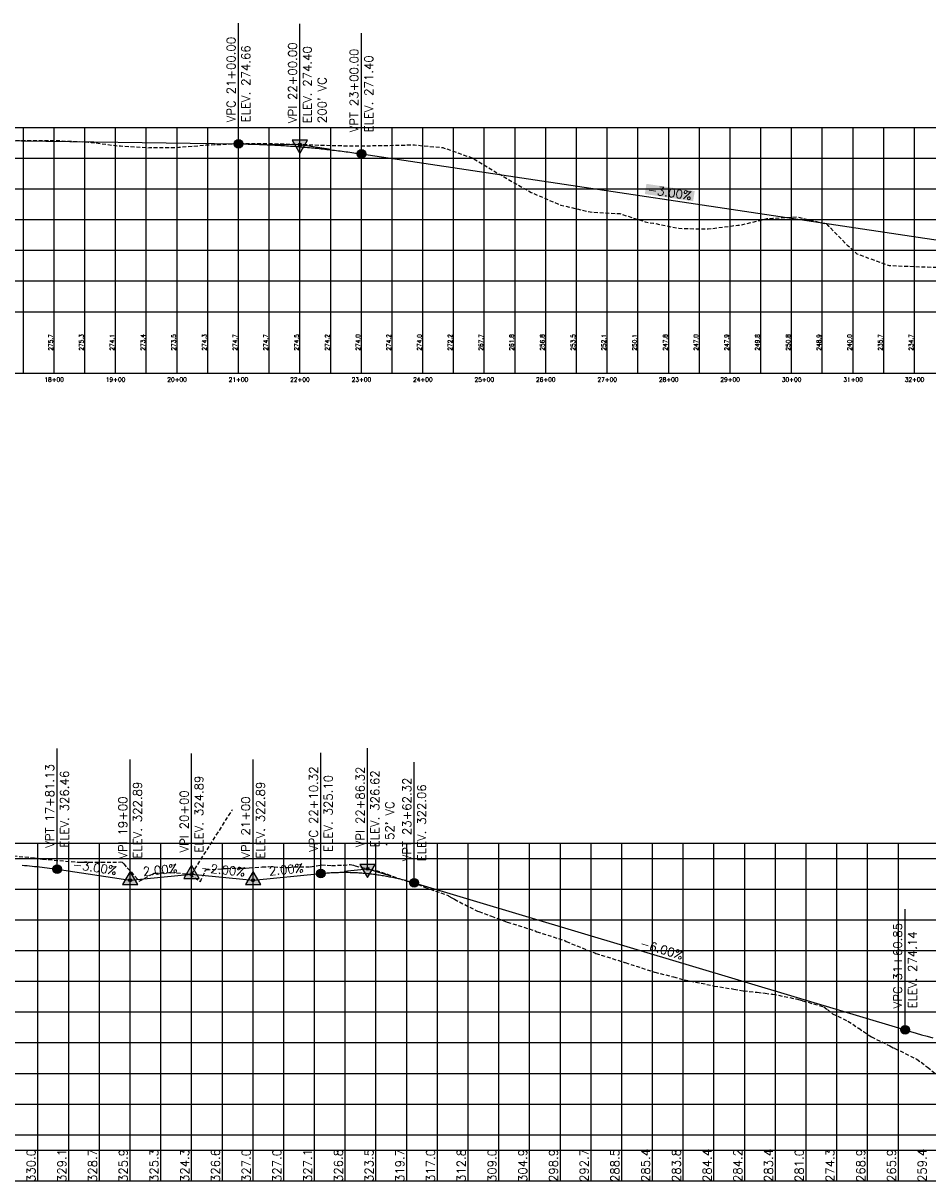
# Model space of a CAD drawing. Extents: x 114466 to 237039, y 16086 to 93345.
# Tile 75 of 81: x 222840 to 224312, y 42394 to 44279. Entities that reach past the tile are written whole.
import ezdxf
from ezdxf.enums import TextEntityAlignment as Align

# ---------------------------------------------------------------- set-up
doc = ezdxf.new("R2010")
doc.units = 0
doc.header["$LTSCALE"] = 50
doc.header["$MEASUREMENT"] = 0
doc.linetypes.add('CUT', pattern=[0.3, 0.2, -0.1])
doc.linetypes.add('HIDDEN_050%', pattern=[0.1875, 0.125, -0.0625])
doc.layers.get('0').update_dxf_attribs({"color": 1})
doc.layers.add('_CAB-PROF-TXT', color=31, linetype='HIDDEN_050%', plot=False)
for name, color, linetype in [('pleslc-5lane', 24, 'CUT'), ('ROBLOOP1-PBASE', 101, 'Continuous'), ('ROBLOOP1-PEGC', 1, 'HIDDEN_050%'), ('ROBLOOP1-PEGCT', 101, 'Continuous'), ('ROBLOOP1-PFGC', 4, 'Continuous'), ('ROBLOOP1-PFGCT', 3, 'Continuous'), ('ROBLOOP1-PFGCT-B', 3, 'Continuous'), ('ROBLOOP1-PGRID', 251, 'Continuous'), ('ROBLOOP1-PVGRID', 7, 'Continuous'), ('SCOUTLK-PBASE', 101, 'Continuous'), ('SCOUTLK-PEGC', 1, 'HIDDEN_050%'), ('SCOUTLK-PEGCT', 101, 'Continuous'), ('SCOUTLK-PFGC', 4, 'Continuous'), ('SCOUTLK-PFGCT', 3, 'Continuous'), ('SCOUTLK-PFGCT-B', 3, 'Continuous'), ('SCOUTLK-PGRID', 251, 'Continuous'), ('SCOUTLK-PVGRID', 7, 'Continuous')]:
    doc.layers.add(name, color=color, linetype=linetype)
doc.styles.add('L140', font='ROMANSM.shx', dxfattribs={"height": 14})

# ---------------------------------------------------------------- blocks, each defined once
blk = doc.blocks.new('crv_tri')
for points in [[(0.125, -0.072), (0, 0.144), (-0.125, -0.072)], [(-0.125, -0.072), (0.125, -0.072), (0, 0.144)]]:
    blk.add_hatch(color=155).paths.add_polyline_path(points)
for p, q in [((0, 0.144), (-0.125, -0.072)), ((0.125, -0.072), (0, 0.144)), ((-0.125, -0.072), (0.125, -0.072))]:
    blk.add_line(p, q)
at = {"flags": 128}
for points in [[(0, 0.144), (-0.125, -0.072), (0.125, -0.072)], [(-0.125, -0.072), (0.125, -0.072), (0, 0.144)]]:
    blk.add_lwpolyline(points, close=True, dxfattribs=at)
blk.add_circle((0, 0), 0.025)
blk.add_circle((0, 0), 0.025)
blk.add_circle((0, 0), 0.025)
blk = doc.blocks.new('CRV_CIR')
at = {"color": 155, "const_width": 0.063, "flags": 128}
blk.add_lwpolyline([(-0.0315, 0, 1), (0.0315, 0, 1)], format="xyb", close=True, dxfattribs=at)
for radius in [0.07, 0.0187]:
    blk.add_circle((0, 0), radius)

msp = doc.modelspace()

# ---------------------------------------------------------------- linework, layer by layer
at = {"layer": '_CAB-PROF-TXT'}
msp.add_line((223114.0969, 42893.39513), (223180.86702, 42998.6207), dxfattribs=at)
at = {"layer": 'pleslc-5lane'}
msp.add_line((221314.3069, 43709.0692), (231762.22842, 43709.0692), dxfattribs=at)
at = {"layer": 'ROBLOOP1-PBASE'}
for p, q in [((221314.3069, 42443.94513), (225669.92418, 42443.94513)), ((222864.0969, 42393.94513), (222864.0969, 42443.94513)), ((222914.0969, 42393.94513), (222914.0969, 42443.94513)), ((222964.0969, 42393.94513), (222964.0969, 42443.94513)), ((223014.0969, 42393.94513), (223014.0969, 42443.94513)), ((223064.0969, 42393.94513), (223064.0969, 42443.94513)), ((223114.0969, 42393.94513), (223114.0969, 42443.94513)), ((223164.0969, 42393.94513), (223164.0969, 42443.94513)), ((223214.0969, 42393.94513), (223214.0969, 42443.94513)), ((223264.0969, 42393.94513), (223264.0969, 42443.94513)), ((223314.0969, 42393.94513), (223314.0969, 42443.94513)), ((223364.0969, 42393.94513), (223364.0969, 42443.94513)), ((223414.0969, 42393.94513), (223414.0969, 42443.94513)), ((223464.0969, 42393.94513), (223464.0969, 42443.94513)), ((223514.0969, 42393.94513), (223514.0969, 42443.94513)), ((223564.0969, 42393.94513), (223564.0969, 42443.94513)), ((223614.0969, 42393.94513), (223614.0969, 42443.94513)), ((223664.0969, 42393.94513), (223664.0969, 42443.94513)), ((223714.0969, 42393.94513), (223714.0969, 42443.94513)), ((223764.0969, 42393.94513), (223764.0969, 42443.94513)), ((223814.0969, 42393.94513), (223814.0969, 42443.94513)), ((223864.0969, 42393.94513), (223864.0969, 42443.94513)), ((223914.0969, 42393.94513), (223914.0969, 42443.94513)), ((223964.0969, 42393.94513), (223964.0969, 42443.94513)), ((224014.0969, 42393.94513), (224014.0969, 42443.94513)), ((224064.0969, 42393.94513), (224064.0969, 42443.94513)), ((224114.0969, 42393.94513), (224114.0969, 42443.94513)), ((224164.0969, 42393.94513), (224164.0969, 42443.94513)), ((224214.0969, 42393.94513), (224214.0969, 42443.94513)), ((224264.0969, 42393.94513), (224264.0969, 42443.94513)), ((221314.3069, 42393.94513), (225669.92418, 42393.94513))]:
    msp.add_line(p, q, dxfattribs=at)
at = {"layer": 'ROBLOOP1-PEGC'}
msp.add_lwpolyline([(222805.42519, 42924.478), (222858.59186, 42919.99618), (222871.51491, 42917.71889), (222928.4332, 42913.05424), (222933.14548, 42912.64613), (222937.60462, 42913.06557), (222967.10204, 42912.5999), (222998.27455, 42913.09466), (223001.05853, 42912.88432), (223003.27868, 42910.53183), (223003.69296, 42910.06717), (223009.28108, 42903.79967), (223028.90235, 42881.86042), (223046.75694, 42891.57577), (223047.67712, 42892.07647), (223050.52725, 42893.49001), (223053.38287, 42894.65069), (223053.8104, 42894.79363), (223076.78348, 42895.88347), (223080.32035, 42896.04269), (223104.15009, 42893.98424), (223107.45982, 42893.68951), (223110.79602, 42892.64738), (223111.24882, 42892.49975), (223126.20601, 42882.62051), (223128.40263, 42881.25259), (223135.87102, 42897.84772), (223136.68924, 42899.66583), (223136.88463, 42900.08563), (223137.95578, 42900.19736), (223170.84118, 42902.70697), (223201.96074, 42903.29475), (223207.79567, 42903.43012), (223228.97191, 42904.95688), (223238.77696, 42905.70173), (223266.47796, 42903.95631), (223272.81149, 42904.26969), (223273.00599, 42904.29188), (223273.02113, 42904.29188), (223281.03431, 42905.33783), (223307.22872, 42905.26484), (223317.0552, 42906.76266), (223317.07034, 42906.76266), (223325.49358, 42908.29757), (223342.12721, 42907.28675), (223361.10442, 42908.1922), (223361.11956, 42908.1922), (223372.24842, 42908.87177), (223377.67652, 42907.72264), (223380.23152, 42906.91155), (223405.15364, 42900.88135), (223405.16878, 42900.88135), (223414.09456, 42899.3762), (223432.25657, 42893.53479), (223449.20285, 42886.91507), (223449.21799, 42886.91507), (223451.67566, 42886.15123), (223482.39846, 42876.70816), (223490.95067, 42873.08738), (223493.25207, 42872.08344), (223493.26721, 42872.08344), (223531.30974, 42858.55529), (223532.47212, 42857.63278), (223537.30128, 42854.72496), (223537.31642, 42854.72496), (223541.77358, 42852.33313), (223576.84293, 42834.26854), (223579.53559, 42833.30158), (223581.3505, 42832.56615), (223581.36564, 42832.56615), (223601.80564, 42824.74891), (223601.80715, 42824.74891), (223624.57546, 42816.21365), (223627.56416, 42815.22688), (223673.11174, 42801.13231), (223675.57003, 42799.64632), (223721.64893, 42785.1203), (223723.57689, 42783.56438), (223770.18519, 42764.97385), (223771.58276, 42764.26423), (223818.72241, 42749.58408), (223819.58962, 42749.26604), (223867.25965, 42733.89876), (223867.59649, 42733.81821), (223898.08543, 42725.96824), (223915.60235, 42721.40985), (223915.79588, 42721.38396), (223963.60922, 42711.53961), (223964.33312, 42711.18314), (223996.6248, 42706.1731), (224011.62029, 42703.45068), (224012.25176, 42703.38173), (224034.39293, 42700.90258), (224047.32983, 42699.54907), (224047.34298, 42699.54907), (224058.18365, 42698.06555), (224059.72327, 42697.94564), (224098.04801, 42690.09906), (224098.06116, 42690.09906), (224101.56876, 42689.28852), (224108.13545, 42687.19513), (224142.6712, 42677.45091), (224148.76619, 42672.76397), (224148.77933, 42672.76397), (224157.14681, 42665.8719), (224182.09797, 42654.05111), (224199.48436, 42642.53422), (224199.49751, 42642.53422), (224207.08823, 42637.00452), (224220.35403, 42628.41889), (224250.20254, 42613.60509), (224250.21569, 42613.60509), (224256.11615, 42610.32891), (224257.65458, 42609.84048), (224258.34696, 42609.53054), (224293.95751, 42592.07807), (224300.92071, 42586.92767), (224300.93386, 42586.92767), (224311.40558, 42578.93994), (224329.50848, 42564.67164)], dxfattribs=at)
at = {"layer": 'ROBLOOP1-PFGC'}
for p, q in [((222895.22568, 42901.22581), (223014.0969, 42883.39513)), ((223014.0969, 42883.39513), (223114.0969, 42893.39513)), ((223114.0969, 42893.39513), (223214.0969, 42883.39513)), ((223214.0969, 42883.39513), (223324.41787, 42894.42723)), ((223476.41787, 42879.22723), (224274.94434, 42639.66929))]:
    msp.add_line(p, q, dxfattribs=at)
for points in [[(222838.35068, 42907.97984), (222842.41318, 42907.61528), (222846.47568, 42907.2326), (222850.53818, 42906.83177), (222854.60068, 42906.41281), (222858.66318, 42905.97572), (222862.72568, 42905.52049), (222866.78818, 42905.04713), (222870.85068, 42904.55563), (222874.91318, 42904.046), (222878.97568, 42903.51823), (222883.03818, 42902.97233), (222887.10068, 42902.40829), (222891.16318, 42901.82612), (222895.22568, 42901.22581)], [(223324.41787, 42894.42723), (223326.79287, 42894.6573), (223329.16787, 42894.87254), (223331.54287, 42895.07293), (223333.91787, 42895.25848), (223336.29287, 42895.42918), (223338.66787, 42895.58504), (223341.04287, 42895.72605), (223343.41787, 42895.85223), (223345.79287, 42895.96355), (223348.16787, 42896.06004), (223350.54287, 42896.14168), (223352.91787, 42896.20848), (223355.29287, 42896.26043), (223357.66787, 42896.29754), (223360.04287, 42896.3198), (223362.41787, 42896.32723), (223364.79287, 42896.3198), (223367.16787, 42896.29754), (223369.54287, 42896.26043), (223371.91787, 42896.20848), (223374.29287, 42896.14168), (223376.66787, 42896.06004), (223379.04287, 42895.96355), (223381.41787, 42895.85223), (223383.79287, 42895.72605), (223386.16787, 42895.58504), (223388.54287, 42895.42918), (223390.91787, 42895.25848), (223393.29287, 42895.07293), (223395.66787, 42894.87254), (223398.04287, 42894.6573), (223400.41787, 42894.42723), (223402.79287, 42894.1823), (223405.16787, 42893.92254), (223407.54287, 42893.64793), (223409.91787, 42893.35848), (223412.29287, 42893.05418), (223414.66787, 42892.73504), (223417.04287, 42892.40105), (223419.41787, 42892.05223), (223421.79287, 42891.68855), (223424.16787, 42891.31004), (223426.54287, 42890.91668), (223428.91787, 42890.50848), (223431.29287, 42890.08543), (223433.66787, 42889.64754), (223436.04287, 42889.1948), (223438.41787, 42888.72723), (223440.79287, 42888.2448), (223443.16787, 42887.74754), (223445.54287, 42887.23543), (223447.91787, 42886.70848), (223450.29287, 42886.16668), (223452.66787, 42885.61004), (223455.04287, 42885.03855), (223457.41787, 42884.45223), (223459.79287, 42883.85105), (223462.16787, 42883.23504), (223464.54287, 42882.60418), (223466.91787, 42881.95848), (223469.29287, 42881.29793), (223471.66787, 42880.62254), (223474.04287, 42879.9323), (223476.41787, 42879.22723)], [(224274.94434, 42639.66929), (224283.94434, 42637.00093), (224292.94434, 42634.39585), (224301.94434, 42631.85405), (224310.94434, 42629.37554), (224319.94434, 42626.9603)]]:
    msp.add_lwpolyline(points, dxfattribs=at)
at = {"layer": 'ROBLOOP1-PFGCT'}
for p, q in [((222895.22568, 42901.22581), (222895.22568, 43097.72581)), ((223114.0969, 42893.39513), (223114.0969, 43089.89513)), ((223324.41787, 42894.42722), (223324.41787, 43090.92722)), ((223400.41787, 42902.02722), (223400.41787, 43098.52722)), ((223014.0969, 42883.39513), (223014.0969, 43079.89513)), ((223214.0969, 42883.39513), (223214.0969, 43079.89513)), ((223476.41787, 42879.22722), (223476.41787, 43075.72722)), ((224274.94434, 42639.66928), (224274.94434, 42836.16928))]:
    msp.add_line(p, q, dxfattribs=at)
at = {"layer": 'ROBLOOP1-PFGCT-B'}
for p, q in [((223362.41787, 42898.22723), (223400.41787, 42902.02723)), ((223400.41787, 42902.02723), (223438.41787, 42890.62723))]:
    msp.add_line(p, q, dxfattribs=at)
at = {"layer": 'ROBLOOP1-PGRID'}
for p, q in [((221314.3069, 42943.94513), (225669.92418, 42943.94513)), ((222864.0969, 42443.94513), (222864.0969, 42943.94513)), ((222914.0969, 42443.94513), (222914.0969, 42943.94513)), ((222964.0969, 42443.94513), (222964.0969, 42943.94513)), ((223014.0969, 42443.94513), (223014.0969, 42943.94513)), ((223064.0969, 42443.94513), (223064.0969, 42943.94513)), ((223114.0969, 42443.94513), (223114.0969, 42943.94513)), ((223164.0969, 42443.94513), (223164.0969, 42943.94513)), ((223214.0969, 42443.94513), (223214.0969, 42943.94513)), ((223264.0969, 42443.94513), (223264.0969, 42943.94513)), ((223314.0969, 42443.94513), (223314.0969, 42943.94513)), ((223364.0969, 42443.94513), (223364.0969, 42943.94513)), ((223414.0969, 42443.94513), (223414.0969, 42943.94513)), ((223464.0969, 42443.94513), (223464.0969, 42943.94513)), ((223514.0969, 42443.94513), (223514.0969, 42943.94513)), ((223564.0969, 42443.94513), (223564.0969, 42943.94513)), ((223614.0969, 42443.94513), (223614.0969, 42943.94513)), ((223664.0969, 42443.94513), (223664.0969, 42943.94513)), ((223714.0969, 42443.94513), (223714.0969, 42943.94513)), ((223764.0969, 42443.94513), (223764.0969, 42943.94513)), ((223814.0969, 42443.94513), (223814.0969, 42943.94513)), ((223864.0969, 42443.94513), (223864.0969, 42943.94513)), ((223914.0969, 42443.94513), (223914.0969, 42943.94513)), ((223964.0969, 42443.94513), (223964.0969, 42943.94513)), ((224014.0969, 42443.94513), (224014.0969, 42943.94513)), ((224064.0969, 42443.94513), (224064.0969, 42943.94513)), ((224114.0969, 42443.94513), (224114.0969, 42943.94513)), ((224164.0969, 42443.94513), (224164.0969, 42943.94513)), ((224214.0969, 42443.94513), (224214.0969, 42943.94513)), ((224264.0969, 42443.94513), (224264.0969, 42943.94513)), ((221314.3069, 42918.94513), (225669.92418, 42918.94513)), ((221314.3069, 42868.94513), (225669.92418, 42868.94513)), ((221314.3069, 42818.94513), (225669.92418, 42818.94513)), ((221314.3069, 42768.94513), (225669.92418, 42768.94513)), ((221314.3069, 42718.94513), (225669.92418, 42718.94513)), ((221314.3069, 42668.94513), (225669.92418, 42668.94513)), ((221314.3069, 42618.94513), (225669.92418, 42618.94513)), ((221314.3069, 42568.94513), (225669.92418, 42568.94513)), ((221314.3069, 42518.94513), (225669.92418, 42518.94513)), ((221314.3069, 42468.94513), (225669.92418, 42468.94513))]:
    msp.add_line(p, q, dxfattribs=at)
at = {"layer": 'ROBLOOP1-PVGRID'}
for p, q in [((222864.0969, 42443.94513), (222864.0969, 42919.02609)), ((222914.0969, 42443.94513), (222914.0969, 42914.22915)), ((222964.0969, 42443.94513), (222964.0969, 42912.64734)), ((223164.0969, 42443.94513), (223164.0969, 42902.19229)), ((223214.0969, 42443.94513), (223214.0969, 42903.88442)), ((223264.0969, 42443.94513), (223264.0969, 42903.95926)), ((223314.0969, 42443.94513), (223314.0969, 42904.24652)), ((223364.0969, 42443.94513), (223364.0969, 42903.06132)), ((223014.0969, 42443.94513), (223014.0969, 42898.41493)), ((223064.0969, 42443.94513), (223064.0969, 42895.28162)), ((223114.0969, 42443.94513), (223114.0969, 42890.6186)), ((223414.0969, 42443.94513), (223414.0969, 42886.37673)), ((223464.0969, 42443.94513), (223464.0969, 42867.42871)), ((223514.0969, 42443.94513), (223514.0969, 42853.94108)), ((223564.0969, 42443.94513), (223564.0969, 42833.06472)), ((223614.0969, 42443.94513), (223614.0969, 42813.88811)), ((223664.0969, 42443.94513), (223664.0969, 42793.61581)), ((223714.0969, 42443.94513), (223714.0969, 42763.66583)), ((223764.0969, 42443.94513), (223764.0969, 42732.47735)), ((223814.0969, 42443.94513), (223814.0969, 42711.67474)), ((223864.0969, 42443.94513), (223864.0969, 42696.11513)), ((223914.0969, 42443.94513), (223914.0969, 42687.94927)), ((223964.0969, 42443.94513), (223964.0969, 42690.87118)), ((224014.0969, 42443.94513), (224014.0969, 42689.93587)), ((224064.0969, 42443.94513), (224064.0969, 42685.86499)), ((224114.0969, 42443.94513), (224114.0969, 42674.1889)), ((224164.0969, 42443.94513), (224164.0969, 42640.48245)), ((224214.0969, 42443.94513), (224214.0969, 42613.47099)), ((224264.0969, 42443.94513), (224264.0969, 42598.58635))]:
    msp.add_line(p, q, dxfattribs=at)
at = {"layer": 'SCOUTLK-PBASE'}
for p, q in [((221314.3069, 43809.0692), (225740.04384, 43809.0692)), ((222840.35807, 43709.0692), (222840.35807, 43809.0692)), ((222890.35807, 43709.0692), (222890.35807, 43809.0692)), ((222940.35807, 43709.0692), (222940.35807, 43809.0692)), ((222990.35807, 43709.0692), (222990.35807, 43809.0692)), ((223040.35807, 43709.0692), (223040.35807, 43809.0692)), ((223090.35807, 43709.0692), (223090.35807, 43809.0692)), ((223140.35807, 43709.0692), (223140.35807, 43809.0692)), ((223190.35807, 43709.0692), (223190.35807, 43809.0692)), ((223240.35807, 43709.0692), (223240.35807, 43809.0692)), ((223290.35807, 43709.0692), (223290.35807, 43809.0692)), ((223340.35807, 43709.0692), (223340.35807, 43809.0692)), ((223390.35807, 43709.0692), (223390.35807, 43809.0692)), ((223440.35807, 43709.0692), (223440.35807, 43809.0692)), ((223490.35807, 43709.0692), (223490.35807, 43809.0692)), ((223540.35807, 43709.0692), (223540.35807, 43809.0692)), ((223590.35807, 43709.0692), (223590.35807, 43809.0692)), ((223640.35807, 43709.0692), (223640.35807, 43809.0692)), ((223690.35807, 43709.0692), (223690.35807, 43809.0692)), ((223740.35807, 43709.0692), (223740.35807, 43809.0692)), ((223790.35807, 43709.0692), (223790.35807, 43809.0692)), ((223840.35807, 43709.0692), (223840.35807, 43809.0692)), ((223890.35807, 43709.0692), (223890.35807, 43809.0692)), ((223940.35807, 43709.0692), (223940.35807, 43809.0692)), ((223990.35807, 43709.0692), (223990.35807, 43809.0692)), ((224040.35807, 43709.0692), (224040.35807, 43809.0692)), ((224090.35807, 43709.0692), (224090.35807, 43809.0692)), ((224140.35807, 43709.0692), (224140.35807, 43809.0692)), ((224190.35807, 43709.0692), (224190.35807, 43809.0692)), ((224240.35807, 43709.0692), (224240.35807, 43809.0692)), ((224290.35807, 43709.0692), (224290.35807, 43809.0692)), ((221314.3069, 43709.0692), (225740.04384, 43709.0692))]:
    msp.add_line(p, q, dxfattribs=at)
at = {"layer": 'SCOUTLK-PEGC', "flags": 128}
msp.add_lwpolyline([(221314.3069, 44095.82663), (221338.15291, 44086.41405), (221362.31441, 44081.56824), (221385.58646, 44076.10327), (221410.32092, 44065.35144), (221433.01998, 44072.08305), (221458.32842, 44066.26306), (221480.45356, 44058.73006), (221506.33493, 44055.61191), (221527.88706, 44060.51482), (221554.34244, 44058.83091), (221575.32109, 44074.05304), (221602.34995, 44077.09769), (221622.75471, 44091.40364), (221650.35646, 44100.54296), (221670.18817, 44077.44494), (221698.36396, 44083.27119), (221717.62181, 44072.38682), (221746.37047, 44070.00563), (221765.05525, 44067.89953), (221794.37798, 44064.22653), (221812.48928, 44064.77791), (221842.38549, 44063.18905), (221859.92295, 44062.72823), (221890.392, 44060.09691), (221907.35635, 44058.29973), (221938.3995, 44055.81602), (221954.79005, 44054.63948), (221986.40601, 44053.05656), (222002.22343, 44053.68305), (222034.41352, 44055.7622), (222066.72286, 44058.26627), (222081.38193, 44061.20677), (222081.50572, 44061.98018), (222093.48225, 44072.44776), (222094.06679, 44072.95866), (222094.69175, 44073.50487), (222095.56161, 44074.24821), (222100.687, 44076.10224), (222101.00457, 44076.24345), (222112.66414, 44077.48424), (222132.61135, 44079.66735), (222136.22826, 44079.50402), (222159.90433, 44078.24574), (222165.94246, 44075.7544), (222166.97328, 44075.37153), (222181.5251, 44061.53376), (222187.14092, 44058.3451), (222204.36188, 44062.68716), (222226.44155, 44069.20535), (222239.39162, 44069.97427), (222274.44906, 44073.33445), (222286.82565, 44075.64218), (222322.45657, 44082.92812), (222334.25944, 44084.28201), (222370.46308, 44088.59134), (222381.69273, 44087.49761), (222418.47058, 44084.77233), (222429.12654, 44083.79069), (222466.47709, 44078.94828), (222476.5598, 44078.72378), (222514.4846, 44075.85255), (222523.99383, 44075.93781), (222562.49211, 44075.45918), (222571.42768, 44076.2862), (222610.49862, 44077.9378), (222618.86091, 44078.06309), (222658.50612, 44079.99439), (222666.29478, 44080.10693), (222706.51263, 44081.65464), (222713.72799, 44082.16677), (222754.52014, 44084.66649), (222761.16202, 44084.95176), (222802.52765, 44087.39987), (222808.59593, 44087.34882), (222850.53416, 44088.07031), (222856.0291, 44087.88727), (222898.54166, 44087.69008), (222903.46303, 44087.24233), (222946.54817, 44085.2617), (222950.89617, 44084.82137), (222994.55568, 44079.06062), (222998.33021, 44079.04258), (223042.56319, 44076.09889), (223045.76417, 44076.28627), (223090.5697, 44076.56639), (223093.19728, 44076.82036), (223138.5772, 44080.50336), (223140.63127, 44080.62193), (223186.58371, 44082.66912), (223188.06436, 44082.6828), (223234.59122, 44082.92645), (223235.49839, 44082.90125), (223282.59873, 44081.85102), (223282.93242, 44081.82874), (223310.53355, 44080.7917), (223330.60524, 44080.0296), (223330.85087, 44080.02155), (223378.61274, 44079.01707), (223379.44586, 44079.03227), (223426.61925, 44079.64003), (223472.66662, 44080.70807), (223474.62676, 44080.73679), (223476.63488, 44080.55311), (223522.63427, 44076.38799), (223525.22983, 44075.52579), (223570.64078, 44059.48786), (223614.96776, 44032.73461), (223618.64828, 44030.68939), (223622.41881, 44028.49672), (223666.65479, 44003.2911), (223709.83486, 43984.73192), (223714.6623, 43982.4647), (223719.60789, 43981.54456), (223762.66981, 43971.52126), (223768.20278, 43970.91392), (223810.67632, 43968.68602), (223852.13601, 43955.60396), (223858.68382, 43954.19772), (223865.39176, 43953.35161), (223906.69033, 43944.88312), (223913.9859, 43944.61202), (223954.69784, 43943.77355), (223994.43715, 43948.98959), (224002.70535, 43949.73668), (224011.17573, 43951.05256), (224050.71186, 43960.66452), (224059.76991, 43961.30627), (224098.71936, 43963.4326), (224108.36471, 43961.29601), (224118.88829, 43958.85009), (224146.80303, 43952.21956), (224150.49526, 43948.43155), (224150.51634, 43948.43155), (224177.77563, 43920.64131), (224182.12331, 43916.50289), (224182.14439, 43916.50289), (224196.2554, 43903.4641), (224213.75135, 43897.01951), (224213.77244, 43897.01951), (224240.18062, 43887.66961), (224245.3794, 43885.72608), (224245.40049, 43885.72608), (224249.05004, 43884.46167), (224255.2986, 43884.16513), (224277.00745, 43883.17586), (224277.02854, 43883.17586), (224308.6355, 43881.92811), (224308.65659, 43881.92811), (224309.58935, 43881.89756), (224329.61535, 43881.6213), (224340.26355, 43881.52454), (224340.28464, 43881.52454), (224371.8916, 43881.394), (224371.91269, 43881.394), (224383.57413, 43881.40442), (224387.95629, 43881.402), (224389.32168, 43881.38097), (224391.92301, 43881.41225), (224403.51965, 43881.10481), (224403.54074, 43881.10481), (224435.1477, 43880.64126), (224435.16879, 43880.64126), (224439.90145, 43880.62901), (224463.39668, 43880.45387), (224466.77575, 43880.361), (224466.79684, 43880.361), (224488.75348, 43879.9354), (224498.4038, 43879.9533), (224498.42489, 43879.9533), (224511.58586, 43880.05724), (224511.58738, 43880.05724), (224515.88726, 43880.09879), (224536.83522, 43880.28135), (224563.32074, 43882.18385), (224584.84173, 43883.05597), (224606.88991, 43883.95863), (224632.84924, 43884.30024), (224658.18837, 43885.96115), (224680.85675, 43886.47687), (224705.62189, 43887.16928), (224728.86325, 43888.04447), (224752.67396, 43888.81462), (224776.87076, 43889.79144), (224801.26847, 43891.75725), (224824.87727, 43892.66353), (224847.92252, 43894.66903), (224872.88478, 43897.46498), (224898.45801, 43900.32403), (224920.89229, 43905.17275), (224947.05248, 43908.46733), (224968.89879, 43911.94917), (224990.22363, 43912.08742), (225016.9063, 43914.34173), (225037.65723, 43914.48263), (225064.91281, 43916.00653), (225085.0907, 43917.51297), (225112.92032, 43919.25037), (225132.52474, 43921.6667), (225160.92783, 43923.73638), (225179.95838, 43927.5155), (225208.93433, 43934.71128), (225227.39181, 43938.49707), (225256.94184, 43950.55413), (225274.82548, 43954.10732), (225304.94835, 43955.06574), (225322.25889, 43954.29678), (225352.95586, 43948.93054), (225369.69292, 43948.731), (225400.96337, 43948.73725), (225417.12662, 43949.10074), (225448.96987, 43949.07504), (225464.56, 43948.26033), (225496.97738, 43947.09935), (225530.18751, 43945.18011), (225544.98389, 43943.56836), (225559.42708, 43943.58513), (225592.9914, 43942.05675), (225627.37723, 43942.71494), (225640.99891, 43942.4515), (225675.97152, 43943.55266), (225689.00541, 43943.78737), (225701.72818, 43944.2192), (225737.01292, 43945.24574), (225740.04284, 43945.37997)], dxfattribs=at)
at = {"layer": 'SCOUTLK-PFGC'}
for p, q in [((222190.35807, 44095.6192), (223190.35807, 44082.37423)), ((223390.35807, 44066.07184), (224390.35807, 43916.29286))]:
    msp.add_line(p, q, dxfattribs=at)
msp.add_lwpolyline([(223190.35807, 44082.37423), (223193.48307, 44082.32951), (223196.60807, 44082.27812), (223199.73307, 44082.22006), (223202.85807, 44082.15534), (223205.98307, 44082.08395), (223209.10807, 44082.00589), (223212.23307, 44081.92117), (223215.35807, 44081.82978), (223218.48307, 44081.73172), (223221.60807, 44081.62699), (223224.73307, 44081.5156), (223227.85807, 44081.39755), (223230.98307, 44081.27282), (223234.10807, 44081.14143), (223237.23307, 44081.00337), (223240.35807, 44080.85865), (223243.48307, 44080.70726), (223246.60807, 44080.5492), (223249.73307, 44080.38448), (223252.85807, 44080.21308), (223255.98307, 44080.03503), (223259.10807, 44079.8503), (223262.23307, 44079.65891), (223265.35807, 44079.46085), (223268.48307, 44079.25613), (223271.60807, 44079.04474), (223274.73307, 44078.82668), (223277.85807, 44078.60195), (223280.98307, 44078.37056), (223284.10807, 44078.1325), (223287.23307, 44077.88778), (223290.35807, 44077.63639), (223293.48307, 44077.37833), (223296.60807, 44077.1136), (223299.73307, 44076.84221), (223302.85807, 44076.56415), (223305.98307, 44076.27943), (223309.10807, 44075.98804), (223312.23307, 44075.68998), (223315.35807, 44075.38525), (223318.48307, 44075.07386), (223321.60807, 44074.7558), (223324.73307, 44074.43108), (223327.85807, 44074.09969), (223330.98307, 44073.76163), (223334.10807, 44073.4169), (223337.23307, 44073.06551), (223340.35807, 44072.70745), (223343.48307, 44072.34273), (223346.60807, 44071.97133), (223349.73307, 44071.59328), (223352.85807, 44071.20855), (223355.98307, 44070.81716), (223359.10807, 44070.4191), (223362.23307, 44070.01437), (223365.35807, 44069.60298), (223368.48307, 44069.18492), (223371.60807, 44068.7602), (223374.73307, 44068.3288), (223377.85807, 44067.89074), (223380.98307, 44067.44602), (223384.10807, 44066.99463), (223387.23307, 44066.53657), (223390.35807, 44066.07184)], dxfattribs=at)
at = {"layer": 'SCOUTLK-PFGCT'}
for p, q in [((223190.35807, 44082.37424), (223190.35807, 44278.87424)), ((223290.35807, 44081.04974), (223290.35807, 44277.54974)), ((223390.35807, 44066.07184), (223390.35807, 44262.57184))]:
    msp.add_line(p, q, dxfattribs=at)
at = {"layer": 'SCOUTLK-PFGCT', "color": 155}
msp.add_solid([(223851.59618, 44000.62703), (223854.08421, 44017.24177), (223930.18655, 43988.85824), (223932.67458, 44005.47299)], dxfattribs=at)
at = {"layer": 'SCOUTLK-PFGCT-B'}
for p, q in [((223240.35807, 44081.71199), (223290.35807, 44081.04974)), ((223290.35807, 44081.04974), (223340.35807, 44073.56079))]:
    msp.add_line(p, q, dxfattribs=at)
at = {"layer": 'SCOUTLK-PGRID'}
for p, q in [((221314.3069, 44109.0692), (225740.04384, 44109.0692)), ((222840.35807, 43809.0692), (222840.35807, 44109.0692)), ((222890.35807, 43809.0692), (222890.35807, 44109.0692)), ((222940.35807, 43809.0692), (222940.35807, 44109.0692)), ((222990.35807, 43809.0692), (222990.35807, 44109.0692)), ((223040.35807, 43809.0692), (223040.35807, 44109.0692)), ((223090.35807, 43809.0692), (223090.35807, 44109.0692)), ((223140.35807, 43809.0692), (223140.35807, 44109.0692)), ((223190.35807, 43809.0692), (223190.35807, 44109.0692)), ((223240.35807, 43809.0692), (223240.35807, 44109.0692)), ((223290.35807, 43809.0692), (223290.35807, 44109.0692)), ((223340.35807, 43809.0692), (223340.35807, 44109.0692)), ((223390.35807, 43809.0692), (223390.35807, 44109.0692)), ((223440.35807, 43809.0692), (223440.35807, 44109.0692)), ((223490.35807, 43809.0692), (223490.35807, 44109.0692)), ((223540.35807, 43809.0692), (223540.35807, 44109.0692)), ((223590.35807, 43809.0692), (223590.35807, 44109.0692)), ((223640.35807, 43809.0692), (223640.35807, 44109.0692)), ((223690.35807, 43809.0692), (223690.35807, 44109.0692)), ((223740.35807, 43809.0692), (223740.35807, 44109.0692)), ((223790.35807, 43809.0692), (223790.35807, 44109.0692)), ((223840.35807, 43809.0692), (223840.35807, 44109.0692)), ((223890.35807, 43809.0692), (223890.35807, 44109.0692)), ((223940.35807, 43809.0692), (223940.35807, 44109.0692)), ((223990.35807, 43809.0692), (223990.35807, 44109.0692)), ((224040.35807, 43809.0692), (224040.35807, 44109.0692)), ((224090.35807, 43809.0692), (224090.35807, 44109.0692)), ((224140.35807, 43809.0692), (224140.35807, 44109.0692)), ((224190.35807, 43809.0692), (224190.35807, 44109.0692)), ((224240.35807, 43809.0692), (224240.35807, 44109.0692)), ((224290.35807, 43809.0692), (224290.35807, 44109.0692)), ((221314.3069, 44059.0692), (225740.04384, 44059.0692)), ((221314.3069, 44009.0692), (225740.04384, 44009.0692)), ((221314.3069, 43959.0692), (225740.04384, 43959.0692)), ((221314.3069, 43909.0692), (225740.04384, 43909.0692)), ((221314.3069, 43859.0692), (225740.04384, 43859.0692))]:
    msp.add_line(p, q, dxfattribs=at)
at = {"layer": 'SCOUTLK-PVGRID'}
for p, q in [((222840.35807, 43809.0692), (222840.35807, 44087.89524)), ((222890.35807, 43809.0692), (222890.35807, 44087.72804)), ((222940.35807, 43809.0692), (222940.35807, 44085.54626)), ((222990.35807, 43809.0692), (222990.35807, 44079.61448)), ((223040.35807, 43809.0692), (223040.35807, 44076.24564)), ((223090.35807, 43809.0692), (223090.35807, 44076.56507)), ((223140.35807, 43809.0692), (223140.35807, 44080.60616)), ((223190.35807, 43809.0692), (223190.35807, 44082.69482)), ((223240.35807, 43809.0692), (223240.35807, 44082.79289)), ((223290.35807, 43809.0692), (223290.35807, 44081.54974)), ((223340.35807, 43809.0692), (223340.35807, 44079.82161)), ((223390.35807, 43809.0692), (223390.35807, 44079.17286)), ((223440.35807, 43809.0692), (223440.35807, 44079.95869)), ((223490.35807, 43809.0692), (223490.35807, 44079.31051)), ((223540.35807, 43809.0692), (223540.35807, 44070.1829)), ((223590.35807, 43809.0692), (223590.35807, 44047.58762)), ((223640.35807, 43809.0692), (223640.35807, 44018.27495)), ((223690.35807, 43809.0692), (223690.35807, 43993.10322)), ((223740.35807, 43809.0692), (223740.35807, 43976.71465)), ((223790.35807, 43809.0692), (223790.35807, 43969.75179)), ((223840.35807, 43809.0692), (223840.35807, 43959.32033)), ((224040.35807, 43809.0692), (224040.35807, 43958.14733)), ((224090.35807, 43809.0692), (224090.35807, 43962.97614)), ((223890.35807, 43809.0692), (223890.35807, 43948.23214)), ((223940.35807, 43809.0692), (223940.35807, 43944.06888)), ((223990.35807, 43809.0692), (223990.35807, 43948.45418)), ((224140.35807, 43809.0692), (224140.35807, 43953.75042)), ((224190.35807, 43809.0692), (224190.35807, 43908.91333)), ((224240.35807, 43809.0692), (224240.35807, 43887.60327)), ((224290.35807, 43809.0692), (224290.35807, 43882.64965))]:
    msp.add_line(p, q, dxfattribs=at)

# ---------------------------------------------------------------- block references
at = {"layer": 'ROBLOOP1-PFGCT-B', "xscale": 100, "yscale": 100, "zscale": 100}
for name, p in [('CRV_CIR', (222895.22568, 42901.22581)), ('crv_tri', (223114.0969, 42893.39513)), ('CRV_CIR', (223324.41787, 42894.42722)), ('crv_tri', (223014.0969, 42883.39513)), ('crv_tri', (223214.0969, 42883.39513)), ('CRV_CIR', (223476.41787, 42879.22722)), ('CRV_CIR', (224274.94434, 42639.66928))]:
    msp.add_blockref(name, p, dxfattribs=at)
at = {"layer": 'ROBLOOP1-PFGCT-B', "xscale": 100, "yscale": 100, "zscale": 100, "rotation": 180}
msp.add_blockref('crv_tri', (223400.41787, 42902.02722), dxfattribs=at)
at = {"layer": 'SCOUTLK-PFGCT-B', "xscale": 100, "yscale": 100, "zscale": 100}
for p in [(223190.35807, 44082.37424), (223390.35807, 44066.07184)]:
    msp.add_blockref('CRV_CIR', p, dxfattribs=at)
at = {"layer": 'SCOUTLK-PFGCT-B', "xscale": 100, "yscale": 100, "zscale": 100, "rotation": 180}
msp.add_blockref('crv_tri', (223290.35807, 44081.04974), dxfattribs=at)

# ---------------------------------------------------------------- texts
at = {"layer": 'ROBLOOP1-PEGCT', "style": 'L140'}
for s, p in [('330.0', (222864.0969, 42418.94513)), ('329.1', (222914.0969, 42418.94513)), ('328.7', (222964.0969, 42418.94513)), ('325.9', (223014.0969, 42418.94513)), ('325.3', (223064.0969, 42418.94513)), ('324.3', (223114.0969, 42418.94513)), ('326.6', (223164.0969, 42418.94513)), ('327.0', (223214.0969, 42418.94513)), ('327.0', (223264.0969, 42418.94513)), ('327.1', (223314.0969, 42418.94513)), ('326.8', (223364.0969, 42418.94513)), ('323.5', (223414.0969, 42418.94513)), ('319.7', (223464.0969, 42418.94513)), ('317.0', (223514.0969, 42418.94513)), ('312.8', (223564.0969, 42418.94513)), ('309.0', (223614.0969, 42418.94513)), ('304.9', (223664.0969, 42418.94513)), ('298.9', (223714.0969, 42418.94513)), ('292.7', (223764.0969, 42418.94513)), ('288.5', (223814.0969, 42418.94513)), ('285.4', (223864.0969, 42418.94513)), ('283.8', (223914.0969, 42418.94513)), ('284.4', (223964.0969, 42418.94513)), ('284.2', (224014.0969, 42418.94513)), ('283.4', (224064.0969, 42418.94513)), ('281.0', (224114.0969, 42418.94513)), ('274.3', (224164.0969, 42418.94513)), ('268.9', (224214.0969, 42418.94513)), ('265.9', (224264.0969, 42418.94513)), ('259.4', (224314.0969, 42418.94513))]:
    msp.add_text(s, height=14, rotation=90, dxfattribs=at).set_placement(p, align=Align.BOTTOM_CENTER)
at = {"layer": 'ROBLOOP1-PFGCT', "style": 'L140'}
for s, p in [('VPT 17+81.13', (222890.22568, 42936.22581)), ('ELEV. 326.46', (222914.22568, 42936.22581)), ('ELEV. 324.89', (223133.0969, 42928.39513)), ('VPC 22+10.32', (223319.41787, 42929.42722)), ('ELEV. 325.10', (223343.41787, 42929.42722)), ('VPI 22+86.32', (223395.41787, 42937.02722)), ('ELEV. 326.62', (223419.41787, 42937.02722)), ('ELEV. 322.89', (223033.0969, 42918.39513)), ('ELEV. 322.89', (223233.0969, 42918.39513)), ('VPT 23+62.32', (223471.41787, 42914.22722)), ('ELEV. 322.06', (223495.41787, 42914.22722)), ('VPI 19+00', (223009.0969, 42918.39513)), ('VPI 20+00', (223109.0969, 42928.39513)), ('VPI 21+00', (223209.0969, 42918.39513)), ("152' VC", (223443.41787, 42937.02722)), ('VPC 31+60.85', (224269.94434, 42674.66928)), ('ELEV. 274.14', (224293.94434, 42674.66928))]:
    msp.add_text(s, height=14, rotation=90, dxfattribs=at).set_placement(p)
for s, rotation, p in [('-3.00%', 351.46666667, (222955.40299, 42897.25515)), ('2.00%', 5.71666667, (223063.59938, 42893.37031)), ('-2.00%', 354.28333333, (223164.59442, 42893.37031)), ('2.00%', 5.71666667, (223268.75987, 42893.88636)), ('-6.00%', 343.3, (223877.11784, 42764.23739))]:
    msp.add_text(s, height=14, rotation=rotation, dxfattribs=at).set_placement(p, align=Align.CENTER)
at = {"layer": 'SCOUTLK-PEGCT', "style": 'L140'}
for s, p in [('275.7', (222890.35807, 43759.0692)), ('275.3', (222940.35807, 43759.0692)), ('274.1', (222990.35807, 43759.0692)), ('273.4', (223040.35807, 43759.0692)), ('273.5', (223090.35807, 43759.0692)), ('274.3', (223140.35807, 43759.0692)), ('274.7', (223190.35807, 43759.0692)), ('274.7', (223240.35807, 43759.0692)), ('274.5', (223290.35807, 43759.0692)), ('274.2', (223340.35807, 43759.0692)), ('274.0', (223390.35807, 43759.0692)), ('274.2', (223440.35807, 43759.0692)), ('274.0', (223490.35807, 43759.0692)), ('272.2', (223540.35807, 43759.0692)), ('267.7', (223590.35807, 43759.0692)), ('261.8', (223640.35807, 43759.0692)), ('256.8', (223690.35807, 43759.0692)), ('253.5', (223740.35807, 43759.0692)), ('252.1', (223790.35807, 43759.0692)), ('250.1', (223840.35807, 43759.0692)), ('247.8', (223890.35807, 43759.0692)), ('247.0', (223940.35807, 43759.0692)), ('247.9', (223990.35807, 43759.0692)), ('249.8', (224040.35807, 43759.0692)), ('250.8', (224090.35807, 43759.0692)), ('248.9', (224140.35807, 43759.0692)), ('240.0', (224190.35807, 43759.0692)), ('235.7', (224240.35807, 43759.0692)), ('234.7', (224290.35807, 43759.0692))]:
    msp.add_text(s, height=7, rotation=90, dxfattribs=at).set_placement(p, align=Align.BOTTOM_CENTER)
for s, p in [('18+00', (222890.35807, 43698.5692)), ('19+00', (222990.35807, 43698.5692)), ('20+00', (223090.35807, 43698.5692)), ('21+00', (223190.35807, 43698.5692)), ('22+00', (223290.35807, 43698.5692)), ('23+00', (223390.35807, 43698.5692)), ('24+00', (223490.35807, 43698.5692)), ('25+00', (223590.35807, 43698.5692)), ('26+00', (223690.35807, 43698.5692)), ('27+00', (223790.35807, 43698.5692)), ('28+00', (223890.35807, 43698.5692)), ('29+00', (223990.35807, 43698.5692)), ('30+00', (224090.35807, 43698.5692)), ('31+00', (224190.35807, 43698.5692)), ('32+00', (224290.35807, 43698.5692))]:
    msp.add_text(s, height=7, dxfattribs=at).set_placement(p, align=Align.MIDDLE_CENTER)
at = {"layer": 'SCOUTLK-PFGCT', "style": 'L140'}
for s, p in [('VPC 21+00.00', (223185.35807, 44117.37424)), ('ELEV. 274.66', (223209.35807, 44117.37424)), ('VPI 22+00.00', (223285.35807, 44116.04974)), ('ELEV. 274.40', (223309.35807, 44116.04974)), ('VPT 23+00.00', (223385.35807, 44101.07184)), ('ELEV. 271.40', (223409.35807, 44101.07184)), ("200' VC", (223333.35807, 44116.04974))]:
    msp.add_text(s, height=14, rotation=90, dxfattribs=at).set_placement(p)
msp.add_text('-3.00%', height=14, rotation=351.48333333, dxfattribs=at).set_placement((223891.0987, 43996.1272), align=Align.CENTER)

doc.saveas('drawing.dxf')
